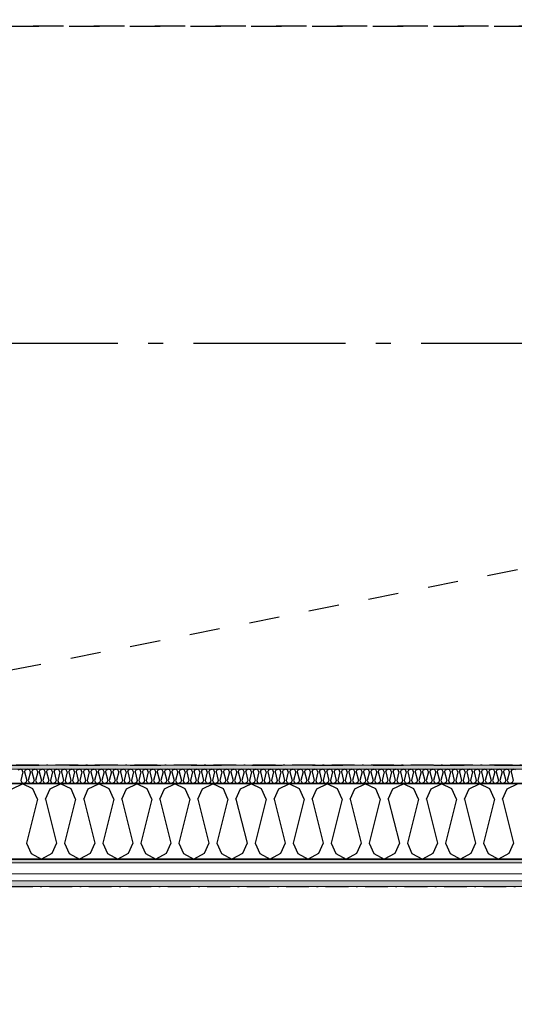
# Model space of a CAD drawing. Header units: millimetres. Extents: x -150 to 340869, y -1115 to 365939.
# Tile 95 of 193: x 310362 to 311991, y 342960 to 346203. Entities that reach past the tile are written whole.
import ezdxf
from ezdxf.enums import TextEntityAlignment as Align

# ---------------------------------------------------------------- set-up
doc = ezdxf.new("R2010")
doc.units = ezdxf.units.MM
doc.header["$LTSCALE"] = 0.5
doc.header["$MEASUREMENT"] = 0
for name, pattern in [('Akselinje', [1500, 1000, -200, 100, -200]), ('Over snittplan', [260, 150, -50, 10, -50]), ('PLINE', [0]), ('Stipling', [400, 200, -200])]:
    doc.linetypes.add(name, pattern=pattern)
for name, color, linetype in [('0(Nye konstruksjoner)', 7, 'Continuous'), ('232- Ikke-bærende yttervegger (Skravur)(Nye konstruksjoner)', 7, 'Continuous'), ('232- Ikke-bærende yttervegger(Nye konstruksjoner)', 7, 'Continuous'), ('255- Gulvoverflate(Nye konstruksjoner)', 7, 'Continuous'), ('82-- Modullinjer(Nye konstruksjoner)', 7, 'Continuous'), ('842-M___1_50 Målsetting bygning(Nye konstruksjoner)', 7, 'Continuous'), ('862- M___Nettoareal(Nye konstruksjoner)', 7, 'Continuous'), ('862- M___Nettoareal(Polylinje)(Nye konstruksjoner)', 7, 'Continuous'), ('862- M___Nettoareal(Tekst)(Nye konstruksjoner)', 7, 'Continuous')]:
    doc.layers.add(name, color=color, linetype=linetype)
doc.layers.add('235- Utvendig kledning og overflate(Nye konstruksjoner)', color=7, linetype='Continuous', lineweight=0)
doc.layers.add('236- Innvendig kledning og overflate(Nye konstruksjoner)', color=7, linetype='Continuous', lineweight=0)
doc.styles.add('GENERATED_STYLE_1', font='txt')
doc.styles.add('GENERATED_STYLE_2', font='arial.ttf')
doc.styles.add('GENERATED_STYLE_4', font='arial.ttf')
doc.dimstyles.new('GENERATED_STYLE__3', dxfattribs={"dimtxt": 100, "dimasz": 95, "dimexe": 0.18, "dimexo": 0.0625, "dimgap": 0, "dimtad": 1, "dimdec": 0, "dimzin": 0, "dimdsep": 46, "dimtxsty": 'GENERATED_STYLE_2', "dimblk": 'ARROWHEAD_6', "dimblk1": 'ARROWHEAD_6', "dimblk2": 'ARROWHEAD_6', "dimcen": 0.09, "dimse1": 1, "dimse2": 1, "dimclrd": 256, "dimclre": 256, "dimclrt": 256, "dimadec": 1, "dimazin": 0, "dimtfac": 1, "dimtdec": 4, "dimtmove": 0, "dimatfit": 3, "dimfxl": 1, "dimtolj": 1, "dimtzin": 0, "dimarcsym": 0})
pattern_1 = [(0, (0, 0), (0, 43.30127), [0, -25]), (0, (12.5, 21.65), (0, 43.30127), [0, -25])]

# ---------------------------------------------------------------- blocks, each defined once
blk = doc.blocks.new('TEK _ SJAKT _ LAGER__2', base_point=(318271.8, 347997.8))
at = {"layer": '862- M___Nettoareal(Polylinje)(Nye konstruksjoner)', "linetype": 'Stipling', "flags": 128}
blk.add_lwpolyline([(323792.6, 351613.4), (317110.9, 351613.4), (317110.9, 349452.8), (316890.9, 349452.8), (316890.9, 351613.4), (314484.9, 351613.4), (314484.9, 349447.8), (317110.9, 349447.8), (317110.9, 349227.8), (308760.9, 349227.8), (308760.9, 346182.3), (321025.4, 346182.3), (323326.2, 343015.5), (326185.7, 345093.1), (324517.5, 347389.1), (324695.5, 347518.4), (326363.7, 345222.4), (327720, 346207.8)], close=True, dxfattribs=at)
at = {"layer": '862- M___Nettoareal(Tekst)(Nye konstruksjoner)', "style": 'GENERATED_STYLE_1'}
for tag, p in [('DUMMY_861', (318909, 348186.1)), ('ROOM_NAME', (317634.6, 348136.2)), ('DUMMY_862', (317634.6, 347997.8))]:
    blk.add_attdef(tag, text='', height=100, dxfattribs=at).set_placement(p, align=Align.TOP_LEFT)
blk = doc.blocks.new('Ikke målbart areal__3', base_point=(318271.8, 344616.6))
at = {"layer": '862- M___Nettoareal(Polylinje)(Nye konstruksjoner)', "linetype": 'Stipling', "flags": 128}
blk.add_lwpolyline([(308760.9, 346182.3), (308760.9, 345237.9), (308760.9, 343747.8), (319785, 343747.8), (321356.7, 341584.6), (323326.2, 343015.5), (321025.4, 346182.3)], close=True, dxfattribs=at)
at = {"layer": '862- M___Nettoareal(Tekst)(Nye konstruksjoner)', "style": 'GENERATED_STYLE_1'}
for tag, p in [('DUMMY_861', (318819.7, 344804.8)), ('ROOM_NAME', (317723.9, 344762.2)), ('DUMMY_862', (317723.9, 344616.6))]:
    blk.add_attdef(tag, text='', height=100, dxfattribs=at).set_placement(p, align=Align.TOP_LEFT)
blk = doc.blocks.new('*X48')
at = {"layer": '232- Ikke-bærende yttervegger (Skravur)(Nye konstruksjoner)', "linetype": 'PLINE'}
for p, q in [((310356.6, 343731.7), (310363.2, 343734.8)), ((310369.9, 343731.7), (310363.2, 343734.8)), ((310372.8, 343725.2), (310369.9, 343731.7)), ((310377.9, 343725.2), (310380.9, 343731.7)), ((310380.9, 343731.7), (310387.5, 343734.8)), ((310394.1, 343731.7), (310387.5, 343734.8)), ((310397.1, 343725.2), (310394.1, 343731.7)), ((310402.2, 343725.2), (310405.2, 343731.7)), ((310405.2, 343731.7), (310411.8, 343734.8)), ((310418.4, 343731.7), (310411.8, 343734.8)), ((310421.4, 343725.2), (310418.4, 343731.7)), ((310426.5, 343725.2), (310429.4, 343731.7)), ((310429.4, 343731.7), (310436.1, 343734.8)), ((310442.7, 343731.7), (310436.1, 343734.8)), ((310445.7, 343725.2), (310442.7, 343731.7)), ((310450.8, 343725.2), (310453.7, 343731.7)), ((310453.7, 343731.7), (310460.3, 343734.8)), ((310467, 343731.7), (310460.3, 343734.8)), ((310469.9, 343725.2), (310467, 343731.7)), ((310475, 343725.2), (310478, 343731.7)), ((310478, 343731.7), (310484.6, 343734.8)), ((310491.3, 343731.7), (310484.6, 343734.8)), ((310494.2, 343725.2), (310491.3, 343731.7)), ((310499.3, 343725.2), (310502.3, 343731.7)), ((310502.3, 343731.7), (310508.9, 343734.8)), ((310515.5, 343731.7), (310508.9, 343734.8)), ((310518.5, 343725.2), (310515.5, 343731.7)), ((310523.6, 343725.2), (310526.6, 343731.7)), ((310526.6, 343731.7), (310533.2, 343734.8)), ((310539.8, 343731.7), (310533.2, 343734.8)), ((310542.8, 343725.2), (310539.8, 343731.7)), ((310547.9, 343725.2), (310550.8, 343731.7)), ((310550.8, 343731.7), (310557.5, 343734.8)), ((310564.1, 343731.7), (310557.5, 343734.8)), ((310567.1, 343725.2), (310564.1, 343731.7)), ((310572.2, 343725.2), (310575.1, 343731.7)), ((310575.1, 343731.7), (310581.8, 343734.8)), ((310588.4, 343731.7), (310581.8, 343734.8)), ((310591.3, 343725.2), (310588.4, 343731.7)), ((310596.4, 343725.2), (310599.4, 343731.7)), ((310599.4, 343731.7), (310606, 343734.8)), ((310612.7, 343731.7), (310606, 343734.8)), ((310615.6, 343725.2), (310612.7, 343731.7)), ((310620.7, 343725.2), (310623.7, 343731.7)), ((310623.7, 343731.7), (310630.3, 343734.8)), ((310636.9, 343731.7), (310630.3, 343734.8)), ((310639.9, 343725.2), (310636.9, 343731.7)), ((310645, 343725.2), (310648, 343731.7)), ((310648, 343731.7), (310654.6, 343734.8)), ((310661.2, 343731.7), (310654.6, 343734.8)), ((310664.2, 343725.2), (310661.2, 343731.7)), ((310669.3, 343725.2), (310672.2, 343731.7)), ((310672.2, 343731.7), (310678.9, 343734.8)), ((310685.5, 343731.7), (310678.9, 343734.8)), ((310688.5, 343725.2), (310685.5, 343731.7)), ((310693.6, 343725.2), (310696.5, 343731.7)), ((310696.5, 343731.7), (310703.2, 343734.8)), ((310709.8, 343731.7), (310703.2, 343734.8)), ((310712.8, 343725.2), (310709.8, 343731.7)), ((310717.9, 343725.2), (310720.8, 343731.7)), ((310720.8, 343731.7), (310727.4, 343734.8)), ((310734.1, 343731.7), (310727.4, 343734.8)), ((310737, 343725.2), (310734.1, 343731.7)), ((310742.1, 343725.2), (310745.1, 343731.7)), ((310745.1, 343731.7), (310751.7, 343734.8)), ((310758.4, 343731.7), (310751.7, 343734.8)), ((310761.3, 343725.2), (310758.4, 343731.7)), ((310766.4, 343725.2), (310769.4, 343731.7)), ((310769.4, 343731.7), (310776, 343734.8)), ((310782.6, 343731.7), (310776, 343734.8)), ((310785.6, 343725.2), (310782.6, 343731.7)), ((310790.7, 343725.2), (310793.7, 343731.7)), ((310793.7, 343731.7), (310800.3, 343734.8)), ((310806.9, 343731.7), (310800.3, 343734.8)), ((310809.9, 343725.2), (310806.9, 343731.7)), ((310815, 343725.2), (310817.9, 343731.7)), ((310817.9, 343731.7), (310824.6, 343734.8)), ((310831.2, 343731.7), (310824.6, 343734.8)), ((310834.2, 343725.2), (310831.2, 343731.7)), ((310839.3, 343725.2), (310842.2, 343731.7)), ((310842.2, 343731.7), (310848.8, 343734.8)), ((310855.5, 343731.7), (310848.8, 343734.8)), ((310858.4, 343725.2), (310855.5, 343731.7)), ((310863.5, 343725.2), (310866.5, 343731.7)), ((310866.5, 343731.7), (310873.1, 343734.8)), ((310879.8, 343731.7), (310873.1, 343734.8)), ((310882.7, 343725.2), (310879.8, 343731.7)), ((310887.8, 343725.2), (310890.8, 343731.7)), ((310890.8, 343731.7), (310897.4, 343734.8)), ((310904, 343731.7), (310897.4, 343734.8)), ((310907, 343725.2), (310904, 343731.7)), ((310912.1, 343725.2), (310915.1, 343731.7)), ((310915.1, 343731.7), (310921.7, 343734.8)), ((310928.3, 343731.7), (310921.7, 343734.8)), ((310931.3, 343725.2), (310928.3, 343731.7)), ((310936.4, 343725.2), (310939.3, 343731.7)), ((310939.3, 343731.7), (310946, 343734.8)), ((310952.6, 343731.7), (310946, 343734.8)), ((310955.6, 343725.2), (310952.6, 343731.7)), ((310960.7, 343725.2), (310963.6, 343731.7)), ((310963.6, 343731.7), (310970.3, 343734.8)), ((310976.9, 343731.7), (310970.3, 343734.8)), ((310979.8, 343725.2), (310976.9, 343731.7)), ((310984.9, 343725.2), (310987.9, 343731.7)), ((310987.9, 343731.7), (310994.5, 343734.8)), ((311001.2, 343731.7), (310994.5, 343734.8)), ((311004.1, 343725.2), (311001.2, 343731.7)), ((311009.2, 343725.2), (311012.2, 343731.7)), ((311012.2, 343731.7), (311018.8, 343734.8)), ((311025.4, 343731.7), (311018.8, 343734.8)), ((311028.4, 343725.2), (311025.4, 343731.7)), ((311033.5, 343725.2), (311036.5, 343731.7)), ((311036.5, 343731.7), (311043.1, 343734.8)), ((311049.7, 343731.7), (311043.1, 343734.8)), ((311052.7, 343725.2), (311049.7, 343731.7)), ((311057.8, 343725.2), (311060.8, 343731.7)), ((311060.8, 343731.7), (311067.4, 343734.8)), ((311074, 343731.7), (311067.4, 343734.8)), ((311077, 343725.2), (311074, 343731.7)), ((311082.1, 343725.2), (311085, 343731.7)), ((311085, 343731.7), (311091.7, 343734.8)), ((311098.3, 343731.7), (311091.7, 343734.8)), ((311101.3, 343725.2), (311098.3, 343731.7)), ((311106.4, 343725.2), (311109.3, 343731.7)), ((311109.3, 343731.7), (311115.9, 343734.8)), ((311122.6, 343731.7), (311115.9, 343734.8)), ((311125.5, 343725.2), (311122.6, 343731.7)), ((311130.6, 343725.2), (311133.6, 343731.7)), ((311133.6, 343731.7), (311140.2, 343734.8)), ((311146.9, 343731.7), (311140.2, 343734.8)), ((311149.8, 343725.2), (311146.9, 343731.7)), ((311154.9, 343725.2), (311157.9, 343731.7)), ((311157.9, 343731.7), (311164.5, 343734.8)), ((311171.1, 343731.7), (311164.5, 343734.8)), ((311174.1, 343725.2), (311171.1, 343731.7)), ((311179.2, 343725.2), (311182.2, 343731.7)), ((311182.2, 343731.7), (311188.8, 343734.8)), ((311195.4, 343731.7), (311188.8, 343734.8)), ((311198.4, 343725.2), (311195.4, 343731.7)), ((311203.5, 343725.2), (311206.4, 343731.7)), ((311206.4, 343731.7), (311213.1, 343734.8)), ((311219.7, 343731.7), (311213.1, 343734.8)), ((311222.7, 343725.2), (311219.7, 343731.7)), ((311227.8, 343725.2), (311230.7, 343731.7)), ((311230.7, 343731.7), (311237.4, 343734.8)), ((311244, 343731.7), (311237.4, 343734.8)), ((311246.9, 343725.2), (311244, 343731.7)), ((311252, 343725.2), (311255, 343731.7)), ((311255, 343731.7), (311261.6, 343734.8)), ((311268.3, 343731.7), (311261.6, 343734.8)), ((311271.2, 343725.2), (311268.3, 343731.7)), ((311276.3, 343725.2), (311279.3, 343731.7)), ((311279.3, 343731.7), (311285.9, 343734.8)), ((311292.5, 343731.7), (311285.9, 343734.8)), ((311295.5, 343725.2), (311292.5, 343731.7)), ((311300.6, 343725.2), (311303.6, 343731.7)), ((311303.6, 343731.7), (311310.2, 343734.8)), ((311316.8, 343731.7), (311310.2, 343734.8)), ((311319.8, 343725.2), (311316.8, 343731.7)), ((311324.9, 343725.2), (311327.8, 343731.7)), ((311327.8, 343731.7), (311334.5, 343734.8)), ((311341.1, 343731.7), (311334.5, 343734.8)), ((311344.1, 343725.2), (311341.1, 343731.7)), ((311349.2, 343725.2), (311352.1, 343731.7)), ((311352.1, 343731.7), (311358.8, 343734.8)), ((311365.4, 343731.7), (311358.8, 343734.8)), ((311368.3, 343725.2), (311365.4, 343731.7)), ((311373.4, 343725.2), (311376.4, 343731.7)), ((311376.4, 343731.7), (311383, 343734.8)), ((311389.7, 343731.7), (311383, 343734.8)), ((311392.6, 343725.2), (311389.7, 343731.7)), ((311397.7, 343725.2), (311400.7, 343731.7)), ((311400.7, 343731.7), (311407.3, 343734.8)), ((311414, 343731.7), (311407.3, 343734.8)), ((311416.9, 343725.2), (311414, 343731.7)), ((311422, 343725.2), (311425, 343731.7)), ((311425, 343731.7), (311431.6, 343734.8)), ((311438.2, 343731.7), (311431.6, 343734.8)), ((311441.2, 343725.2), (311438.2, 343731.7)), ((311446.3, 343725.2), (311449.3, 343731.7)), ((311449.3, 343731.7), (311455.9, 343734.8)), ((311462.5, 343731.7), (311455.9, 343734.8)), ((311465.5, 343725.2), (311462.5, 343731.7)), ((311470.6, 343725.2), (311473.5, 343731.7)), ((311473.5, 343731.7), (311480.2, 343734.8)), ((311486.8, 343731.7), (311480.2, 343734.8)), ((311489.8, 343725.2), (311486.8, 343731.7)), ((311494.9, 343725.2), (311497.8, 343731.7)), ((311497.8, 343731.7), (311504.4, 343734.8)), ((311511.1, 343731.7), (311504.4, 343734.8)), ((311514, 343725.2), (311511.1, 343731.7)), ((311519.1, 343725.2), (311522.1, 343731.7)), ((311522.1, 343731.7), (311528.7, 343734.8)), ((311535.4, 343731.7), (311528.7, 343734.8)), ((311538.3, 343725.2), (311535.4, 343731.7)), ((311543.4, 343725.2), (311546.4, 343731.7)), ((311546.4, 343731.7), (311553, 343734.8)), ((311559.6, 343731.7), (311553, 343734.8)), ((311562.6, 343725.2), (311559.6, 343731.7)), ((311567.7, 343725.2), (311570.7, 343731.7)), ((311570.7, 343731.7), (311577.3, 343734.8)), ((311583.9, 343731.7), (311577.3, 343734.8)), ((311586.9, 343725.2), (311583.9, 343731.7)), ((311592, 343725.2), (311594.9, 343731.7)), ((311594.9, 343731.7), (311601.6, 343734.8)), ((311608.2, 343731.7), (311601.6, 343734.8)), ((311611.2, 343725.2), (311608.2, 343731.7)), ((311616.3, 343725.2), (311619.2, 343731.7)), ((311619.2, 343731.7), (311625.9, 343734.8)), ((311632.5, 343731.7), (311625.9, 343734.8)), ((311635.4, 343725.2), (311632.5, 343731.7)), ((311640.5, 343725.2), (311643.5, 343731.7)), ((311643.5, 343731.7), (311650.1, 343734.8)), ((311656.8, 343731.7), (311650.1, 343734.8)), ((311659.7, 343725.2), (311656.8, 343731.7)), ((311664.8, 343725.2), (311667.8, 343731.7)), ((311667.8, 343731.7), (311674.4, 343734.8)), ((311681, 343731.7), (311674.4, 343734.8)), ((311684, 343725.2), (311681, 343731.7)), ((311689.1, 343725.2), (311692.1, 343731.7)), ((311692.1, 343731.7), (311698.7, 343734.8)), ((311705.3, 343731.7), (311698.7, 343734.8)), ((311708.3, 343725.2), (311705.3, 343731.7)), ((311713.4, 343725.2), (311716.3, 343731.7)), ((311716.3, 343731.7), (311723, 343734.8)), ((311729.6, 343731.7), (311723, 343734.8)), ((311732.6, 343725.2), (311729.6, 343731.7)), ((311737.7, 343725.2), (311740.6, 343731.7)), ((311740.6, 343731.7), (311747.3, 343734.8)), ((311753.9, 343731.7), (311747.3, 343734.8)), ((311756.8, 343725.2), (311753.9, 343731.7)), ((311761.9, 343725.2), (311764.9, 343731.7)), ((311764.9, 343731.7), (311771.5, 343734.8)), ((311778.2, 343731.7), (311771.5, 343734.8)), ((311781.1, 343725.2), (311778.2, 343731.7)), ((311786.2, 343725.2), (311789.2, 343731.7)), ((311789.2, 343731.7), (311795.8, 343734.8)), ((311802.5, 343731.7), (311795.8, 343734.8)), ((311805.4, 343725.2), (311802.5, 343731.7)), ((311810.5, 343725.2), (311813.5, 343731.7)), ((311813.5, 343731.7), (311820.1, 343734.8)), ((311826.7, 343731.7), (311820.1, 343734.8)), ((311829.7, 343725.2), (311826.7, 343731.7)), ((311834.8, 343725.2), (311837.8, 343731.7)), ((311837.8, 343731.7), (311844.4, 343734.8)), ((311851, 343731.7), (311844.4, 343734.8)), ((311854, 343725.2), (311851, 343731.7)), ((311859.1, 343725.2), (311862, 343731.7)), ((311862, 343731.7), (311868.7, 343734.8)), ((311875.3, 343731.7), (311868.7, 343734.8)), ((311878.3, 343725.2), (311875.3, 343731.7)), ((311883.4, 343725.2), (311886.3, 343731.7)), ((311886.3, 343731.7), (311892.9, 343734.8)), ((311899.6, 343731.7), (311892.9, 343734.8)), ((311902.5, 343725.2), (311899.6, 343731.7)), ((311907.6, 343725.2), (311910.6, 343731.7)), ((311910.6, 343731.7), (311917.2, 343734.8)), ((311923.9, 343731.7), (311917.2, 343734.8)), ((311926.8, 343725.2), (311923.9, 343731.7)), ((311931.9, 343725.2), (311934.9, 343731.7)), ((311934.9, 343731.7), (311941.5, 343734.8)), ((311948.1, 343731.7), (311941.5, 343734.8)), ((311951.1, 343725.2), (311948.1, 343731.7)), ((311956.2, 343725.2), (311959.2, 343731.7)), ((311959.2, 343731.7), (311965.8, 343734.8)), ((311972.4, 343731.7), (311965.8, 343734.8)), ((311975.4, 343725.2), (311972.4, 343731.7)), ((311980.5, 343725.2), (311983.4, 343731.7)), ((311983.4, 343731.7), (311990.1, 343734.8)), ((311996.7, 343731.7), (311990.1, 343734.8)), ((310372.8, 343725.2), (310365.8, 343697)), ((310365.8, 343697), (310368.7, 343690.5)), ((310377.9, 343725.2), (310385, 343697)), ((310385, 343697), (310382, 343690.5)), ((310397.1, 343725.2), (310390.1, 343697)), ((310390.1, 343697), (310393, 343690.5)), ((310402.2, 343725.2), (310409.2, 343697)), ((310409.2, 343697), (310406.3, 343690.5)), ((310421.4, 343725.2), (310414.3, 343697)), ((310414.3, 343697), (310417.3, 343690.5)), ((310426.5, 343725.2), (310433.5, 343697)), ((310433.5, 343697), (310430.6, 343690.5)), ((310445.7, 343725.2), (310438.6, 343697)), ((310438.6, 343697), (310441.6, 343690.5)), ((310450.8, 343725.2), (310457.8, 343697)), ((310457.8, 343697), (310454.8, 343690.5)), ((310469.9, 343725.2), (310462.9, 343697)), ((310462.9, 343697), (310465.9, 343690.5)), ((310475, 343725.2), (310482.1, 343697)), ((310482.1, 343697), (310479.1, 343690.5)), ((310494.2, 343725.2), (310487.2, 343697)), ((310487.2, 343697), (310490.1, 343690.5)), ((310499.3, 343725.2), (310506.4, 343697)), ((310506.4, 343697), (310503.4, 343690.5)), ((310518.5, 343725.2), (310511.5, 343697)), ((310511.5, 343697), (310514.4, 343690.5)), ((310523.6, 343725.2), (310530.6, 343697)), ((310530.6, 343697), (310527.7, 343690.5)), ((310542.8, 343725.2), (310535.7, 343697)), ((310535.7, 343697), (310538.7, 343690.5)), ((310547.9, 343725.2), (310554.9, 343697)), ((310554.9, 343697), (310552, 343690.5)), ((310567.1, 343725.2), (310560, 343697)), ((310560, 343697), (310563, 343690.5)), ((310572.2, 343725.2), (310579.2, 343697)), ((310579.2, 343697), (310576.2, 343690.5)), ((310591.3, 343725.2), (310584.3, 343697)), ((310584.3, 343697), (310587.3, 343690.5)), ((310596.4, 343725.2), (310603.5, 343697)), ((310603.5, 343697), (310600.5, 343690.5)), ((310615.6, 343725.2), (310608.6, 343697)), ((310608.6, 343697), (310611.5, 343690.5)), ((310620.7, 343725.2), (310627.8, 343697)), ((310627.8, 343697), (310624.8, 343690.5)), ((310639.9, 343725.2), (310632.9, 343697)), ((310632.9, 343697), (310635.8, 343690.5)), ((310645, 343725.2), (310652, 343697)), ((310652, 343697), (310649.1, 343690.5)), ((310664.2, 343725.2), (310657.2, 343697)), ((310657.2, 343697), (310660.1, 343690.5)), ((310669.3, 343725.2), (310676.3, 343697)), ((310676.3, 343697), (310673.4, 343690.5)), ((310688.5, 343725.2), (310681.4, 343697)), ((310681.4, 343697), (310684.4, 343690.5)), ((310693.6, 343725.2), (310700.6, 343697)), ((310700.6, 343697), (310697.7, 343690.5)), ((310712.8, 343725.2), (310705.7, 343697)), ((310705.7, 343697), (310708.7, 343690.5)), ((310717.9, 343725.2), (310724.9, 343697)), ((310724.9, 343697), (310721.9, 343690.5)), ((310737, 343725.2), (310730, 343697)), ((310730, 343697), (310733, 343690.5)), ((310742.1, 343725.2), (310749.2, 343697)), ((310749.2, 343697), (310746.2, 343690.5)), ((310761.3, 343725.2), (310754.3, 343697)), ((310754.3, 343697), (310757.2, 343690.5)), ((310766.4, 343725.2), (310773.5, 343697)), ((310773.5, 343697), (310770.5, 343690.5)), ((310785.6, 343725.2), (310778.6, 343697)), ((310778.6, 343697), (310781.5, 343690.5)), ((310790.7, 343725.2), (310797.7, 343697)), ((310797.7, 343697), (310794.8, 343690.5)), ((310809.9, 343725.2), (310802.8, 343697)), ((310802.8, 343697), (310805.8, 343690.5)), ((310815, 343725.2), (310822, 343697)), ((310822, 343697), (310819.1, 343690.5)), ((310834.2, 343725.2), (310827.1, 343697)), ((310827.1, 343697), (310830.1, 343690.5)), ((310839.3, 343725.2), (310846.3, 343697)), ((310846.3, 343697), (310843.3, 343690.5)), ((310858.4, 343725.2), (310851.4, 343697)), ((310851.4, 343697), (310854.4, 343690.5)), ((310863.5, 343725.2), (310870.6, 343697)), ((310870.6, 343697), (310867.6, 343690.5)), ((310882.7, 343725.2), (310875.7, 343697)), ((310875.7, 343697), (310878.6, 343690.5)), ((310887.8, 343725.2), (310894.9, 343697)), ((310894.9, 343697), (310891.9, 343690.5)), ((310907, 343725.2), (310900, 343697)), ((310900, 343697), (310902.9, 343690.5)), ((310912.1, 343725.2), (310919.1, 343697)), ((310919.1, 343697), (310916.2, 343690.5)), ((310931.3, 343725.2), (310924.2, 343697)), ((310924.2, 343697), (310927.2, 343690.5)), ((310936.4, 343725.2), (310943.4, 343697)), ((310943.4, 343697), (310940.5, 343690.5)), ((310955.6, 343725.2), (310948.5, 343697)), ((310948.5, 343697), (310951.5, 343690.5)), ((310960.7, 343725.2), (310967.7, 343697)), ((310967.7, 343697), (310964.7, 343690.5)), ((310979.8, 343725.2), (310972.8, 343697)), ((310972.8, 343697), (310975.8, 343690.5)), ((310984.9, 343725.2), (310992, 343697)), ((310992, 343697), (310989, 343690.5)), ((311004.1, 343725.2), (310997.1, 343697)), ((310997.1, 343697), (311000, 343690.5)), ((311009.2, 343725.2), (311016.3, 343697)), ((311016.3, 343697), (311013.3, 343690.5)), ((311028.4, 343725.2), (311021.4, 343697)), ((311021.4, 343697), (311024.3, 343690.5)), ((311033.5, 343725.2), (311040.5, 343697)), ((311040.5, 343697), (311037.6, 343690.5)), ((311052.7, 343725.2), (311045.7, 343697)), ((311045.7, 343697), (311048.6, 343690.5)), ((311057.8, 343725.2), (311064.8, 343697)), ((311064.8, 343697), (311061.9, 343690.5)), ((311077, 343725.2), (311069.9, 343697)), ((311069.9, 343697), (311072.9, 343690.5)), ((311082.1, 343725.2), (311089.1, 343697)), ((311089.1, 343697), (311086.2, 343690.5)), ((311101.3, 343725.2), (311094.2, 343697)), ((311094.2, 343697), (311097.2, 343690.5)), ((311106.4, 343725.2), (311113.4, 343697)), ((311113.4, 343697), (311110.4, 343690.5)), ((311125.5, 343725.2), (311118.5, 343697)), ((311118.5, 343697), (311121.5, 343690.5)), ((311130.6, 343725.2), (311137.7, 343697)), ((311137.7, 343697), (311134.7, 343690.5)), ((311149.8, 343725.2), (311142.8, 343697)), ((311142.8, 343697), (311145.7, 343690.5)), ((311154.9, 343725.2), (311162, 343697)), ((311162, 343697), (311159, 343690.5)), ((311174.1, 343725.2), (311167.1, 343697)), ((311167.1, 343697), (311170, 343690.5)), ((311179.2, 343725.2), (311186.2, 343697)), ((311186.2, 343697), (311183.3, 343690.5)), ((311198.4, 343725.2), (311191.3, 343697)), ((311191.3, 343697), (311194.3, 343690.5)), ((311203.5, 343725.2), (311210.5, 343697)), ((311210.5, 343697), (311207.6, 343690.5)), ((311222.7, 343725.2), (311215.6, 343697)), ((311215.6, 343697), (311218.6, 343690.5)), ((311227.8, 343725.2), (311234.8, 343697)), ((311234.8, 343697), (311231.8, 343690.5)), ((311246.9, 343725.2), (311239.9, 343697)), ((311239.9, 343697), (311242.9, 343690.5)), ((311252, 343725.2), (311259.1, 343697)), ((311259.1, 343697), (311256.1, 343690.5)), ((311271.2, 343725.2), (311264.2, 343697)), ((311264.2, 343697), (311267.1, 343690.5)), ((311276.3, 343725.2), (311283.4, 343697)), ((311283.4, 343697), (311280.4, 343690.5)), ((311295.5, 343725.2), (311288.5, 343697)), ((311288.5, 343697), (311291.4, 343690.5)), ((311300.6, 343725.2), (311307.6, 343697)), ((311307.6, 343697), (311304.7, 343690.5)), ((311319.8, 343725.2), (311312.7, 343697)), ((311312.7, 343697), (311315.7, 343690.5)), ((311324.9, 343725.2), (311331.9, 343697)), ((311331.9, 343697), (311329, 343690.5)), ((311344.1, 343725.2), (311337, 343697)), ((311337, 343697), (311340, 343690.5)), ((311349.2, 343725.2), (311356.2, 343697)), ((311356.2, 343697), (311353.2, 343690.5)), ((311368.3, 343725.2), (311361.3, 343697)), ((311361.3, 343697), (311364.3, 343690.5)), ((311373.4, 343725.2), (311380.5, 343697)), ((311380.5, 343697), (311377.5, 343690.5)), ((311392.6, 343725.2), (311385.6, 343697)), ((311385.6, 343697), (311388.5, 343690.5)), ((311397.7, 343725.2), (311404.8, 343697)), ((311404.8, 343697), (311401.8, 343690.5)), ((311416.9, 343725.2), (311409.9, 343697)), ((311409.9, 343697), (311412.8, 343690.5)), ((311422, 343725.2), (311429, 343697)), ((311429, 343697), (311426.1, 343690.5)), ((311441.2, 343725.2), (311434.2, 343697)), ((311434.2, 343697), (311437.1, 343690.5)), ((311446.3, 343725.2), (311453.3, 343697)), ((311453.3, 343697), (311450.4, 343690.5)), ((311465.5, 343725.2), (311458.4, 343697)), ((311458.4, 343697), (311461.4, 343690.5)), ((311470.6, 343725.2), (311477.6, 343697)), ((311477.6, 343697), (311474.7, 343690.5)), ((311489.8, 343725.2), (311482.7, 343697)), ((311482.7, 343697), (311485.7, 343690.5)), ((311494.9, 343725.2), (311501.9, 343697)), ((311501.9, 343697), (311498.9, 343690.5)), ((311514, 343725.2), (311507, 343697)), ((311507, 343697), (311510, 343690.5)), ((311519.1, 343725.2), (311526.2, 343697)), ((311526.2, 343697), (311523.2, 343690.5)), ((311538.3, 343725.2), (311531.3, 343697)), ((311531.3, 343697), (311534.2, 343690.5)), ((311543.4, 343725.2), (311550.5, 343697)), ((311550.5, 343697), (311547.5, 343690.5)), ((311562.6, 343725.2), (311555.6, 343697)), ((311555.6, 343697), (311558.5, 343690.5)), ((311567.7, 343725.2), (311574.7, 343697)), ((311574.7, 343697), (311571.8, 343690.5)), ((311586.9, 343725.2), (311579.8, 343697)), ((311579.8, 343697), (311582.8, 343690.5)), ((311592, 343725.2), (311599, 343697)), ((311599, 343697), (311596.1, 343690.5)), ((311611.2, 343725.2), (311604.1, 343697)), ((311604.1, 343697), (311607.1, 343690.5)), ((311616.3, 343725.2), (311623.3, 343697)), ((311623.3, 343697), (311620.3, 343690.5)), ((311635.4, 343725.2), (311628.4, 343697)), ((311628.4, 343697), (311631.4, 343690.5)), ((311640.5, 343725.2), (311647.6, 343697)), ((311647.6, 343697), (311644.6, 343690.5)), ((311659.7, 343725.2), (311652.7, 343697)), ((311652.7, 343697), (311655.6, 343690.5)), ((311664.8, 343725.2), (311671.9, 343697)), ((311671.9, 343697), (311668.9, 343690.5)), ((311684, 343725.2), (311677, 343697)), ((311677, 343697), (311679.9, 343690.5)), ((311689.1, 343725.2), (311696.1, 343697)), ((311696.1, 343697), (311693.2, 343690.5)), ((311708.3, 343725.2), (311701.2, 343697)), ((311701.2, 343697), (311704.2, 343690.5)), ((311713.4, 343725.2), (311720.4, 343697)), ((311720.4, 343697), (311717.5, 343690.5)), ((311732.6, 343725.2), (311725.5, 343697)), ((311725.5, 343697), (311728.5, 343690.5)), ((311737.7, 343725.2), (311744.7, 343697)), ((311744.7, 343697), (311741.7, 343690.5)), ((311756.8, 343725.2), (311749.8, 343697)), ((311749.8, 343697), (311752.8, 343690.5)), ((311761.9, 343725.2), (311769, 343697)), ((311769, 343697), (311766, 343690.5)), ((311781.1, 343725.2), (311774.1, 343697)), ((311774.1, 343697), (311777, 343690.5)), ((311786.2, 343725.2), (311793.3, 343697)), ((311793.3, 343697), (311790.3, 343690.5)), ((311805.4, 343725.2), (311798.4, 343697)), ((311798.4, 343697), (311801.3, 343690.5)), ((311810.5, 343725.2), (311817.5, 343697)), ((311817.5, 343697), (311814.6, 343690.5)), ((311829.7, 343725.2), (311822.7, 343697)), ((311822.7, 343697), (311825.6, 343690.5)), ((311834.8, 343725.2), (311841.8, 343697)), ((311841.8, 343697), (311838.9, 343690.5)), ((311854, 343725.2), (311846.9, 343697)), ((311846.9, 343697), (311849.9, 343690.5)), ((311859.1, 343725.2), (311866.1, 343697)), ((311866.1, 343697), (311863.2, 343690.5)), ((311878.3, 343725.2), (311871.2, 343697)), ((311871.2, 343697), (311874.2, 343690.5)), ((311883.4, 343725.2), (311890.4, 343697)), ((311890.4, 343697), (311887.4, 343690.5)), ((311902.5, 343725.2), (311895.5, 343697)), ((311895.5, 343697), (311898.5, 343690.5)), ((311907.6, 343725.2), (311914.7, 343697)), ((311914.7, 343697), (311911.7, 343690.5)), ((311926.8, 343725.2), (311919.8, 343697)), ((311919.8, 343697), (311922.7, 343690.5)), ((311931.9, 343725.2), (311939, 343697)), ((311939, 343697), (311936, 343690.5)), ((311951.1, 343725.2), (311944.1, 343697)), ((311944.1, 343697), (311947, 343690.5)), ((311956.2, 343725.2), (311963.2, 343697)), ((311963.2, 343697), (311960.3, 343690.5)), ((311975.4, 343725.2), (311968.3, 343697)), ((311968.3, 343697), (311971.3, 343690.5)), ((311980.5, 343725.2), (311987.5, 343697)), ((311987.5, 343697), (311984.6, 343690.5)), ((310368.7, 343690.5), (310375.4, 343686.8)), ((310382, 343690.5), (310375.4, 343686.8)), ((310393, 343690.5), (310399.6, 343686.8)), ((310406.3, 343690.5), (310399.6, 343686.8)), ((310417.3, 343690.5), (310423.9, 343686.8)), ((310430.6, 343690.5), (310423.9, 343686.8)), ((310441.6, 343690.5), (310448.2, 343686.8)), ((310454.8, 343690.5), (310448.2, 343686.8)), ((310465.9, 343690.5), (310472.5, 343686.8)), ((310479.1, 343690.5), (310472.5, 343686.8)), ((310490.1, 343690.5), (310496.8, 343686.8)), ((310503.4, 343690.5), (310496.8, 343686.8)), ((310514.4, 343690.5), (310521.1, 343686.8)), ((310527.7, 343690.5), (310521.1, 343686.8)), ((310538.7, 343690.5), (310545.3, 343686.8)), ((310552, 343690.5), (310545.3, 343686.8)), ((310563, 343690.5), (310569.6, 343686.8)), ((310576.2, 343690.5), (310569.6, 343686.8)), ((310587.3, 343690.5), (310593.9, 343686.8)), ((310600.5, 343690.5), (310593.9, 343686.8)), ((310611.5, 343690.5), (310618.2, 343686.8)), ((310624.8, 343690.5), (310618.2, 343686.8)), ((310635.8, 343690.5), (310642.5, 343686.8)), ((310649.1, 343690.5), (310642.5, 343686.8)), ((310660.1, 343690.5), (310666.7, 343686.8)), ((310673.4, 343690.5), (310666.7, 343686.8)), ((310684.4, 343690.5), (310691, 343686.8)), ((310697.7, 343690.5), (310691, 343686.8)), ((310708.7, 343690.5), (310715.3, 343686.8)), ((310721.9, 343690.5), (310715.3, 343686.8)), ((310733, 343690.5), (310739.6, 343686.8)), ((310746.2, 343690.5), (310739.6, 343686.8)), ((310757.2, 343690.5), (310763.9, 343686.8)), ((310770.5, 343690.5), (310763.9, 343686.8)), ((310781.5, 343690.5), (310788.1, 343686.8)), ((310794.8, 343690.5), (310788.1, 343686.8)), ((310805.8, 343690.5), (310812.4, 343686.8)), ((310819.1, 343690.5), (310812.4, 343686.8)), ((310830.1, 343690.5), (310836.7, 343686.8)), ((310843.3, 343690.5), (310836.7, 343686.8)), ((310854.4, 343690.5), (310861, 343686.8)), ((310867.6, 343690.5), (310861, 343686.8)), ((310878.6, 343690.5), (310885.3, 343686.8)), ((310891.9, 343690.5), (310885.3, 343686.8)), ((310902.9, 343690.5), (310909.6, 343686.8)), ((310916.2, 343690.5), (310909.6, 343686.8)), ((310927.2, 343690.5), (310933.8, 343686.8)), ((310940.5, 343690.5), (310933.8, 343686.8)), ((310951.5, 343690.5), (310958.1, 343686.8)), ((310964.7, 343690.5), (310958.1, 343686.8)), ((310975.8, 343690.5), (310982.4, 343686.8)), ((310989, 343690.5), (310982.4, 343686.8)), ((311000, 343690.5), (311006.7, 343686.8)), ((311013.3, 343690.5), (311006.7, 343686.8)), ((311024.3, 343690.5), (311031, 343686.8)), ((311037.6, 343690.5), (311031, 343686.8)), ((311048.6, 343690.5), (311055.2, 343686.8)), ((311061.9, 343690.5), (311055.2, 343686.8)), ((311072.9, 343690.5), (311079.5, 343686.8)), ((311086.2, 343690.5), (311079.5, 343686.8)), ((311097.2, 343690.5), (311103.8, 343686.8)), ((311110.4, 343690.5), (311103.8, 343686.8)), ((311121.5, 343690.5), (311128.1, 343686.8)), ((311134.7, 343690.5), (311128.1, 343686.8)), ((311145.7, 343690.5), (311152.4, 343686.8)), ((311159, 343690.5), (311152.4, 343686.8)), ((311170, 343690.5), (311176.6, 343686.8)), ((311183.3, 343690.5), (311176.6, 343686.8)), ((311194.3, 343690.5), (311200.9, 343686.8)), ((311207.6, 343690.5), (311200.9, 343686.8)), ((311218.6, 343690.5), (311225.2, 343686.8)), ((311231.8, 343690.5), (311225.2, 343686.8)), ((311242.9, 343690.5), (311249.5, 343686.8)), ((311256.1, 343690.5), (311249.5, 343686.8)), ((311267.1, 343690.5), (311273.8, 343686.8)), ((311280.4, 343690.5), (311273.8, 343686.8)), ((311291.4, 343690.5), (311298.1, 343686.8)), ((311304.7, 343690.5), (311298.1, 343686.8)), ((311315.7, 343690.5), (311322.3, 343686.8)), ((311329, 343690.5), (311322.3, 343686.8)), ((311340, 343690.5), (311346.6, 343686.8)), ((311353.2, 343690.5), (311346.6, 343686.8)), ((311364.3, 343690.5), (311370.9, 343686.8)), ((311377.5, 343690.5), (311370.9, 343686.8)), ((311388.5, 343690.5), (311395.2, 343686.8)), ((311401.8, 343690.5), (311395.2, 343686.8)), ((311412.8, 343690.5), (311419.5, 343686.8)), ((311426.1, 343690.5), (311419.5, 343686.8)), ((311437.1, 343690.5), (311443.7, 343686.8)), ((311450.4, 343690.5), (311443.7, 343686.8)), ((311461.4, 343690.5), (311468, 343686.8)), ((311474.7, 343690.5), (311468, 343686.8)), ((311485.7, 343690.5), (311492.3, 343686.8)), ((311498.9, 343690.5), (311492.3, 343686.8)), ((311510, 343690.5), (311516.6, 343686.8)), ((311523.2, 343690.5), (311516.6, 343686.8)), ((311534.2, 343690.5), (311540.9, 343686.8)), ((311547.5, 343690.5), (311540.9, 343686.8)), ((311558.5, 343690.5), (311565.1, 343686.8)), ((311571.8, 343690.5), (311565.1, 343686.8)), ((311582.8, 343690.5), (311589.4, 343686.8)), ((311596.1, 343690.5), (311589.4, 343686.8)), ((311607.1, 343690.5), (311613.7, 343686.8)), ((311620.3, 343690.5), (311613.7, 343686.8)), ((311631.4, 343690.5), (311638, 343686.8)), ((311644.6, 343690.5), (311638, 343686.8)), ((311655.6, 343690.5), (311662.3, 343686.8)), ((311668.9, 343690.5), (311662.3, 343686.8)), ((311679.9, 343690.5), (311686.6, 343686.8)), ((311693.2, 343690.5), (311686.6, 343686.8)), ((311704.2, 343690.5), (311710.8, 343686.8)), ((311717.5, 343690.5), (311710.8, 343686.8)), ((311728.5, 343690.5), (311735.1, 343686.8)), ((311741.7, 343690.5), (311735.1, 343686.8)), ((311752.8, 343690.5), (311759.4, 343686.8)), ((311766, 343690.5), (311759.4, 343686.8)), ((311777, 343690.5), (311783.7, 343686.8)), ((311790.3, 343690.5), (311783.7, 343686.8)), ((311801.3, 343690.5), (311808, 343686.8)), ((311814.6, 343690.5), (311808, 343686.8)), ((311825.6, 343690.5), (311832.2, 343686.8)), ((311838.9, 343690.5), (311832.2, 343686.8)), ((311849.9, 343690.5), (311856.5, 343686.8)), ((311863.2, 343690.5), (311856.5, 343686.8)), ((311874.2, 343690.5), (311880.8, 343686.8)), ((311887.4, 343690.5), (311880.8, 343686.8)), ((311898.5, 343690.5), (311905.1, 343686.8)), ((311911.7, 343690.5), (311905.1, 343686.8)), ((311922.7, 343690.5), (311929.4, 343686.8)), ((311936, 343690.5), (311929.4, 343686.8)), ((311947, 343690.5), (311953.6, 343686.8)), ((311960.3, 343690.5), (311953.6, 343686.8)), ((311971.3, 343690.5), (311977.9, 343686.8)), ((311984.6, 343690.5), (311977.9, 343686.8))]:
    blk.add_line(p, q, dxfattribs=at)
blk = doc.blocks.new('*X50')
at = {"layer": '232- Ikke-bærende yttervegger (Skravur)(Nye konstruksjoner)', "linetype": 'PLINE'}
for p, q in [((310337.1, 343669.6), (310371.3, 343685.8)), ((310405.6, 343669.6), (310371.3, 343685.8)), ((310420.9, 343636), (310405.6, 343669.6)), ((310447.2, 343636), (310462.5, 343669.6)), ((310462.5, 343669.6), (310496.8, 343685.8)), ((310531, 343669.6), (310496.8, 343685.8)), ((310546.3, 343636), (310531, 343669.6)), ((310572.7, 343636), (310588, 343669.6)), ((310588, 343669.6), (310622.2, 343685.8)), ((310656.5, 343669.6), (310622.2, 343685.8)), ((310671.8, 343636), (310656.5, 343669.6)), ((310698.1, 343636), (310713.4, 343669.6)), ((310713.4, 343669.6), (310747.7, 343685.8)), ((310781.9, 343669.6), (310747.7, 343685.8)), ((310797.2, 343636), (310781.9, 343669.6)), ((310823.6, 343636), (310838.9, 343669.6)), ((310838.9, 343669.6), (310873.1, 343685.8)), ((310907.4, 343669.6), (310873.1, 343685.8)), ((310922.7, 343636), (310907.4, 343669.6)), ((310949, 343636), (310964.3, 343669.6)), ((310964.3, 343669.6), (310998.6, 343685.8)), ((311032.8, 343669.6), (310998.6, 343685.8)), ((311048.1, 343636), (311032.8, 343669.6)), ((311074.5, 343636), (311089.8, 343669.6)), ((311089.8, 343669.6), (311124, 343685.8)), ((311158.3, 343669.6), (311124, 343685.8)), ((311173.6, 343636), (311158.3, 343669.6)), ((311199.9, 343636), (311215.2, 343669.6)), ((311215.2, 343669.6), (311249.5, 343685.8)), ((311283.8, 343669.6), (311249.5, 343685.8)), ((311299, 343636), (311283.8, 343669.6)), ((311325.4, 343636), (311340.7, 343669.6)), ((311340.7, 343669.6), (311374.9, 343685.8)), ((311409.2, 343669.6), (311374.9, 343685.8)), ((311424.5, 343636), (311409.2, 343669.6)), ((311450.8, 343636), (311466.1, 343669.6)), ((311466.1, 343669.6), (311500.4, 343685.8)), ((311534.7, 343669.6), (311500.4, 343685.8)), ((311549.9, 343636), (311534.7, 343669.6)), ((311576.3, 343636), (311591.6, 343669.6)), ((311591.6, 343669.6), (311625.9, 343685.8)), ((311660.1, 343669.6), (311625.9, 343685.8)), ((311675.4, 343636), (311660.1, 343669.6)), ((311701.8, 343636), (311717, 343669.6)), ((311717, 343669.6), (311751.3, 343685.8)), ((311785.6, 343669.6), (311751.3, 343685.8)), ((311800.9, 343636), (311785.6, 343669.6)), ((311827.2, 343636), (311842.5, 343669.6)), ((311842.5, 343669.6), (311876.8, 343685.8)), ((311911, 343669.6), (311876.8, 343685.8)), ((311926.3, 343636), (311911, 343669.6)), ((311952.7, 343636), (311968, 343669.6)), ((311968, 343669.6), (312002.2, 343685.8)), ((310420.9, 343636), (310384.5, 343490.6)), ((310447.2, 343636), (310483.6, 343490.6)), ((310546.3, 343636), (310510, 343490.6)), ((310572.7, 343636), (310609, 343490.6)), ((310671.8, 343636), (310635.4, 343490.6)), ((310698.1, 343636), (310734.5, 343490.6)), ((310797.2, 343636), (310760.9, 343490.6)), ((310823.6, 343636), (310860, 343490.6)), ((310922.7, 343636), (310886.3, 343490.6)), ((310949, 343636), (310985.4, 343490.6)), ((311048.1, 343636), (311011.8, 343490.6)), ((311074.5, 343636), (311110.9, 343490.6)), ((311173.6, 343636), (311137.2, 343490.6)), ((311199.9, 343636), (311236.3, 343490.6)), ((311299, 343636), (311262.7, 343490.6)), ((311325.4, 343636), (311361.8, 343490.6)), ((311424.5, 343636), (311388.1, 343490.6)), ((311450.8, 343636), (311487.2, 343490.6)), ((311549.9, 343636), (311513.6, 343490.6)), ((311576.3, 343636), (311612.7, 343490.6)), ((311675.4, 343636), (311639, 343490.6)), ((311701.8, 343636), (311738.1, 343490.6)), ((311800.9, 343636), (311764.5, 343490.6)), ((311827.2, 343636), (311863.6, 343490.6)), ((311926.3, 343636), (311889.9, 343490.6)), ((311952.7, 343636), (311989, 343490.6)), ((310384.5, 343490.6), (310399.8, 343457)), ((310483.6, 343490.6), (310468.3, 343457)), ((310510, 343490.6), (310525.2, 343457)), ((310609, 343490.6), (310593.8, 343457)), ((310635.4, 343490.6), (310650.7, 343457)), ((310734.5, 343490.6), (310719.2, 343457)), ((310760.9, 343490.6), (310776.1, 343457)), ((310860, 343490.6), (310844.7, 343457)), ((310886.3, 343490.6), (310901.6, 343457)), ((310985.4, 343490.6), (310970.1, 343457)), ((311011.8, 343490.6), (311027.1, 343457)), ((311110.9, 343490.6), (311095.6, 343457)), ((311137.2, 343490.6), (311152.5, 343457)), ((311236.3, 343490.6), (311221, 343457)), ((311262.7, 343490.6), (311278, 343457)), ((311361.8, 343490.6), (311346.5, 343457)), ((311388.1, 343490.6), (311403.4, 343457)), ((311487.2, 343490.6), (311471.9, 343457)), ((311513.6, 343490.6), (311528.9, 343457)), ((311612.7, 343490.6), (311597.4, 343457)), ((311639, 343490.6), (311654.3, 343457)), ((311738.1, 343490.6), (311722.8, 343457)), ((311764.5, 343490.6), (311779.8, 343457)), ((311863.6, 343490.6), (311848.3, 343457)), ((311889.9, 343490.6), (311905.2, 343457)), ((311989, 343490.6), (311973.7, 343457)), ((310399.8, 343457), (310434, 343437.8)), ((310468.3, 343457), (310434, 343437.8)), ((310525.2, 343457), (310559.5, 343437.8)), ((310593.8, 343457), (310559.5, 343437.8)), ((310650.7, 343457), (310685, 343437.8)), ((310719.2, 343457), (310685, 343437.8)), ((310776.1, 343457), (310810.4, 343437.8)), ((310844.7, 343457), (310810.4, 343437.8)), ((310901.6, 343457), (310935.9, 343437.8)), ((310970.1, 343457), (310935.9, 343437.8)), ((311027.1, 343457), (311061.3, 343437.8)), ((311095.6, 343457), (311061.3, 343437.8)), ((311152.5, 343457), (311186.8, 343437.8)), ((311221, 343457), (311186.8, 343437.8)), ((311278, 343457), (311312.2, 343437.8)), ((311346.5, 343457), (311312.2, 343437.8)), ((311403.4, 343457), (311437.7, 343437.8)), ((311471.9, 343457), (311437.7, 343437.8)), ((311528.9, 343457), (311563.1, 343437.8)), ((311597.4, 343457), (311563.1, 343437.8)), ((311654.3, 343457), (311688.6, 343437.8)), ((311722.8, 343457), (311688.6, 343437.8)), ((311779.8, 343457), (311814, 343437.8)), ((311848.3, 343457), (311814, 343437.8)), ((311905.2, 343457), (311939.5, 343437.8)), ((311973.7, 343457), (311939.5, 343437.8))]:
    blk.add_line(p, q, dxfattribs=at)
blk = doc.blocks.new('Standard grid marker[30]', base_point=(306234.8, 343437.9))
at = {"layer": '82-- Modullinjer(Nye konstruksjoner)', "linetype": 'Akselinje'}
blk.add_line((306434.8, 343437.9), (320034.8, 343437.9), dxfattribs=at)
at = {"layer": '82-- Modullinjer(Nye konstruksjoner)', "style": 'GENERATED_STYLE_4'}
blk.add_attdef('AC_MarkerText_1', text='', height=100, dxfattribs=at).set_placement((306109.8, 343491), align=Align.TOP_CENTER)
blk = doc.blocks.new('Standard grid marker[31]', base_point=(306234.8, 345137.8))
at = {"layer": '82-- Modullinjer(Nye konstruksjoner)', "linetype": 'Akselinje'}
blk.add_line((306434.8, 345137.8), (320034.8, 345137.8), dxfattribs=at)
at = {"layer": '82-- Modullinjer(Nye konstruksjoner)', "style": 'GENERATED_STYLE_4'}
blk.add_attdef('AC_MarkerText_1', text='', height=100, dxfattribs=at).set_placement((306109.8, 345191), align=Align.TOP_CENTER)
blk = doc.blocks.new('*D143')
at = {"layer": '842-M___1_50 Målsetting bygning(Nye konstruksjoner)', "linetype": 'PLINE'}
for p, q in [((309207.5, 343735.8), (309307.5, 343635.8)), ((309351.3, 343685.8), (309163.8, 343685.8)), ((309257.5, 343437.8), (309257.5, 343685.8)), ((309207.5, 343487.8), (309307.5, 343387.8)), ((309351.3, 343437.8), (309163.8, 343437.8)), ((309257.5, 343362.8), (309257.5, 343437.8))]:
    blk.add_line(p, q, dxfattribs=at)
at = {"layer": '842-M___1_50 Målsetting bygning(Nye konstruksjoner)', "insert": (309097.5, 343447.4), "char_height": 100, "attachment_point": 7, "rotation": 90, "style": 'GENERATED_STYLE_2'}
blk.add_mtext('\\A1;{\\pql;\\fArial|b0|i0|c0|p0;\\W1.000000;248}', dxfattribs=at)
blk = doc.blocks.new('ARROWHEAD_6')
at = {"linetype": 'Continuous'}
for p, q in [((-0.5, -0.5), (0.5, 0.5)), ((0, 0), (-1, 0))]:
    blk.add_line(p, q, dxfattribs=at)
blk = doc.blocks.new('*D144')
at = {"layer": '842-M___1_50 Målsetting bygning(Nye konstruksjoner)', "linetype": 'PLINE'}
for p, q in [((309207.5, 349277.8), (309307.5, 349177.8)), ((309351.3, 349227.8), (309163.8, 349227.8)), ((309257.5, 343685.8), (309257.5, 349227.8)), ((309207.5, 343735.8), (309307.5, 343635.8)), ((309351.3, 343685.8), (309163.8, 343685.8))]:
    blk.add_line(p, q, dxfattribs=at)
at = {"layer": '842-M___1_50 Målsetting bygning(Nye konstruksjoner)', "char_height": 100, "attachment_point": 7, "rotation": 90, "style": 'GENERATED_STYLE_2'}
for s, insert in [('\\A1;{\\pql;\\fArial|b0|i0|c0|p0;\\W1.000000;220}', (309097.5, 349223.4)), ('\\A1;{\\pql;\\fArial|b0|i0|c0|p0;\\W1.000000;5\xa0542}', (309237.5, 346285.2))]:
    blk.add_mtext(s, dxfattribs=dict(at, insert=insert))

msp = doc.modelspace()

# ---------------------------------------------------------------- hatches: boundary and pattern name
at = {"layer": '232- Ikke-bærende yttervegger (Skravur)(Nye konstruksjoner)', "linetype": 'Continuous'}
h = msp.add_hatch(dxfattribs=at)
h.set_pattern_fill('Prikker_tett', color=256, style=0, pattern_type=2)
h.set_pattern_definition(pattern_1)
h.paths.add_polyline_path([(319768.9, 343747.8), (308760.9, 343747.8), (308760.9, 343734.8), (319778.3, 343734.8)])
msp.add_hatch(color=256, dxfattribs=at).paths.add_polyline_path([(308699.9, 343686.8), (308699.9, 343685.8), (319753.4, 343685.8), (319752.7, 343686.8)])
h = msp.add_hatch(dxfattribs=at)
h.set_pattern_fill('Prikker_tett', color=256, style=0, pattern_type=2)
h.set_pattern_definition(pattern_1)
h.paths.add_polyline_path([(319612.2, 343437.8), (308450.9, 343437.8), (308450.9, 343425.8), (319620.9, 343425.8)])
h = msp.add_hatch(dxfattribs=at)
h.set_pattern_fill('Skrålinjer_2', color=256, style=0, pattern_type=2)
h.set_pattern_definition([(45, (0, 0), (-56.568542, 56.568542), [80, 0])])
h.paths.add_polyline_path([(319567.4, 343366.8), (308379.9, 343366.8), (308379.9, 343347.8), (319581.2, 343347.8)])

# ---------------------------------------------------------------- linework, layer by layer
at = {"layer": '0(Nye konstruksjoner)', "linetype": 'Stipling'}
msp.add_lwpolyline([(321356.7, 341584.6), (321025.4, 346182.3), (308760.9, 343747.8)], dxfattribs=at)
at = {"layer": '232- Ikke-bærende yttervegger(Nye konstruksjoner)', "linetype": 'PLINE'}
for p, q in [((319446.8, 343685.8), (308699.9, 343685.8)), ((319752.7, 343686.8), (308747.9, 343686.8)), ((308698.9, 343437.8), (319627, 343437.8))]:
    msp.add_line(p, q, dxfattribs=at)
at = {"layer": '232- Ikke-bærende yttervegger(Nye konstruksjoner)', "linetype": 'Over snittplan', "flags": 128}
for points in [[(319785, 343747.8), (308760.9, 343747.8)], [(308379.9, 343347.8), (319581.2, 343347.8)]]:
    msp.add_lwpolyline(points, dxfattribs=at)
at = {"layer": '235- Utvendig kledning og overflate(Nye konstruksjoner)', "linetype": 'PLINE'}
for p, q in [((308450.9, 343425.8), (319620.9, 343425.8)), ((308438.9, 343389.8), (319602.6, 343389.8)), ((308402.9, 343366.8), (319590.8, 343366.8))]:
    msp.add_line(p, q, dxfattribs=at)
at = {"layer": '235- Utvendig kledning og overflate(Nye konstruksjoner)', "linetype": 'PLINE', "flags": 128}
msp.add_lwpolyline([(308379.9, 343347.8), (319581.2, 343347.8)], dxfattribs=at)
at = {"layer": '236- Innvendig kledning og overflate(Nye konstruksjoner)', "linetype": 'PLINE'}
msp.add_line((319719, 343734.8), (308760.9, 343734.8), dxfattribs=at)
at = {"layer": '236- Innvendig kledning og overflate(Nye konstruksjoner)', "linetype": 'PLINE', "flags": 128}
msp.add_lwpolyline([(319785, 343747.8), (308760.9, 343747.8)], dxfattribs=at)
at = {"layer": '255- Gulvoverflate(Nye konstruksjoner)', "linetype": 'PLINE', "flags": 128}
msp.add_lwpolyline([(308450.9, 354357.8), (312050.9, 354357.8), (325191, 354357.8), (332914.5, 343727.4), (335030.5, 340814.9), (326196.1, 334396.3), (323365.9, 338291.7), (321018.9, 341522.1), (319627, 343437.8), (314670.9, 343437.8), (308450.9, 343437.8), (308450.9, 349447.8), (312260.9, 349447.8), (312260.9, 352047.8), (308450.9, 352047.8)], close=True, dxfattribs=at)
msp.add_lwpolyline([(308450.9, 354357.8), (312050.9, 354357.8), (325191, 354357.8), (332914.5, 343727.4), (335030.5, 340814.9), (326196.1, 334396.3), (323365.9, 338291.7), (321018.9, 341522.1), (319627, 343437.8), (314670.9, 343437.8), (308450.9, 343437.8), (308450.9, 349447.8), (312260.9, 349447.8), (312260.9, 352047.8), (308450.9, 352047.8)], close=True, dxfattribs=at)

# ---------------------------------------------------------------- block references
at = {"layer": '232- Ikke-bærende yttervegger(Nye konstruksjoner)'}
for name in ['*X48', '*X50']:
    msp.add_blockref(name, (0, 0), dxfattribs=at)
at = {"layer": '82-- Modullinjer(Nye konstruksjoner)', "linetype": 'PLINE'}
for name, p in [('Standard grid marker[31]', (306234.8, 345137.8)), ('Standard grid marker[30]', (306234.8, 343437.9))]:
    msp.add_blockref(name, p, dxfattribs=at)
at = {"layer": '862- M___Nettoareal(Nye konstruksjoner)', "linetype": 'Continuous'}
for name, p in [('TEK _ SJAKT _ LAGER__2', (318271.8, 347997.8)), ('Ikke målbart areal__3', (318271.8, 344616.6))]:
    msp.add_blockref(name, p, dxfattribs=at)

# ---------------------------------------------------------------- dimensions: what is measured, and where the dimension line sits
at = {"layer": '842-M___1_50 Målsetting bygning(Nye konstruksjoner)', "linetype": 'Continuous'}
for base, p1, p2, picture, middle in [((309257.5, 349227.8), (314226.1, 343685.8), (308550.9, 349227.8), '*D144', (309187.5, 346456.8)), ((309257.5, 343685.8), (314039, 343437.8), (314226.1, 343685.8), '*D143', (309047.5, 343561.6))]:
    dim = msp.add_linear_dim(base=base, p1=p1, p2=p2, angle=90, dimstyle='GENERATED_STYLE__3', dxfattribs=at)
    dim.commit()
    dim.dimension.update_dxf_attribs({"geometry": picture, "text_midpoint": middle, "dimtype": 160, "text_rotation": 90})

doc.saveas('drawing.dxf')
